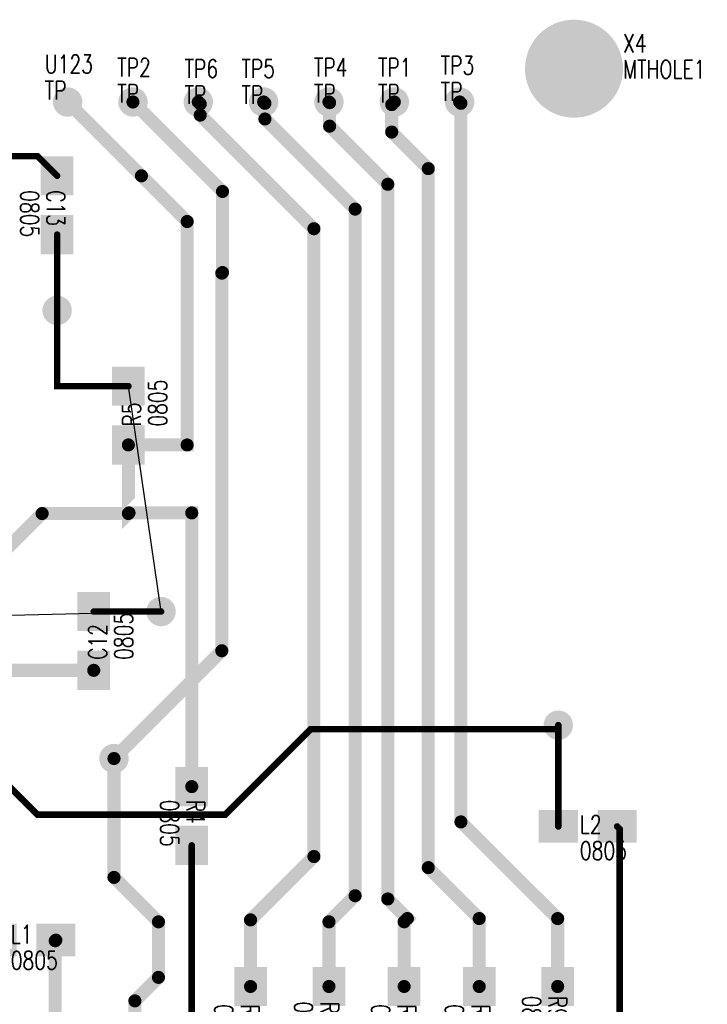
# Model space of a CAD drawing. Extents: x 22 to 3079, y -510 to 5425.
# Tile 15 of 15: x 2027 to 3079, y 3918 to 5425. Entities that reach past the tile are written whole.
import ezdxf

# ---------------------------------------------------------------- set-up
doc = ezdxf.new("R2010")
doc.units = 0
for name, pattern in [('TRACK100', [2, 1, 1]), ('TRACK101', [2, 1, 1]), ('TRACK103', [2, 1, 1]), ('TRACK104', [2, 1, 1]), ('TRACK105', [2, 1, 1]), ('TRACK106', [2, 1, 1]), ('TRACK127', [2, 1, 1]), ('TRACK151', [2, 1, 1]), ('TRACK154', [2, 1, 1]), ('TRACK188', [2, 1, 1]), ('TRACK248', [2, 1, 1]), ('TRACK278', [2, 1, 1]), ('TRACK355', [2, 1, 1]), ('TRACK356', [2, 1, 1]), ('TRACK358', [2, 1, 1]), ('TRACK44', [2, 1, 1]), ('TRACK47', [2, 1, 1]), ('TRACK73', [2, 1, 1])]:
    doc.linetypes.add(name, pattern=pattern)
for name, color, linetype in [('CONNECTION', 202, 'CONTINUOUS'), ('DRIL_PLTE_THRU', 12, 'CONTINUOUS'), ('PADS_BOTTOM04', 152, 'CONTINUOUS'), ('PADS_INNER', 1, 'CONTINUOUS'), ('PADS_TOP01', 1, 'CONTINUOUS'), ('PADS_XR25', 168, 'CONTINUOUS'), ('PART_NAME_TOP', 52, 'CONTINUOUS'), ('PART_TOP', 132, 'CONTINUOUS'), ('REFDES', 132, 'CONTINUOUS'), ('TRACK01', 1, 'CONTINUOUS'), ('TRACK03', 5, 'CONTINUOUS'), ('VIA', 1, 'CONTINUOUS')]:
    doc.layers.add(name, color=color, linetype=linetype)
doc.styles.add('W5', font='simplex', dxfattribs={"width": 0.75})

# ---------------------------------------------------------------- blocks, each defined once
blk = doc.blocks.new('PADS_BLOCK_UNUSED2')
at = {"layer": 'DRIL_PLTE_THRU', "const_width": 1.5}
blk.add_lwpolyline([(0, -0.8, 1), (0, 0.8, 1)], format="xyb", close=True, dxfattribs=at)
at = {"layer": 'PADS_BOTTOM04'}
blk.add_lwpolyline([(0, 0, 1), (0, 0, 1)], format="xyb", close=True, dxfattribs=at)
at = {"layer": 'PADS_INNER'}
blk.add_lwpolyline([(0, 0, 1), (0, 0, 1)], format="xyb", close=True, dxfattribs=at)
at = {"layer": 'PADS_TOP01', "const_width": 50}
blk.add_lwpolyline([(-30, 0), (30, 0)], dxfattribs=at)
blk = doc.blocks.new('SYM_BLOCK_UNUSED1')
for p in [(-45, 0), (45, 0)]:
    blk.add_blockref('PADS_BLOCK_UNUSED2', p)
blk = doc.blocks.new('PART_TOP1')
blk.add_blockref('SYM_BLOCK_UNUSED1', (0, 0))
at = {"layer": 'PART_NAME_TOP', "style": 'W5', "width": 0.75}
blk.add_text('0805', height=28, dxfattribs=at).set_placement((-24, -45))
at = {"layer": 'REFDES', "style": 'W5', "width": 0.75}
blk.add_text('L1', height=28, dxfattribs=at).set_placement((-24, -5))
blk = doc.blocks.new('PART_TOP4')
blk.add_blockref('SYM_BLOCK_UNUSED1', (0, 0))
at = {"layer": 'PART_NAME_TOP', "style": 'W5', "width": 0.75}
blk.add_text('0805', height=28, dxfattribs=at).set_placement((-12, -51))
at = {"layer": 'REFDES', "style": 'W5', "width": 0.75}
blk.add_text('L2', height=28, dxfattribs=at).set_placement((-12, -11))
blk = doc.blocks.new('PART_TOP6')
blk.add_blockref('SYM_BLOCK_UNUSED1', (0, 0))
at = {"layer": 'PART_NAME_TOP', "style": 'W5', "width": 0.75}
blk.add_text('0805', height=28, dxfattribs=at).set_placement((-22, -53))
at = {"layer": 'REFDES', "style": 'W5', "width": 0.75}
blk.add_text('R3', height=28, dxfattribs=at).set_placement((-22, -13))
blk = doc.blocks.new('PART_TOP9')
blk.add_blockref('SYM_BLOCK_UNUSED1', (0, 0))
at = {"layer": 'PART_NAME_TOP', "style": 'W5', "width": 0.75}
blk.add_text('0805', height=28, dxfattribs=at).set_placement((-25, -48))
at = {"layer": 'REFDES', "style": 'W5', "width": 0.75}
blk.add_text('R4', height=28, dxfattribs=at).set_placement((-25, -8))
blk = doc.blocks.new('PART_TOP11')
blk.add_blockref('SYM_BLOCK_UNUSED1', (0, 0))
at = {"layer": 'PART_NAME_TOP', "style": 'W5', "width": 0.75}
blk.add_text('0805', height=28, dxfattribs=at).set_placement((-17, -59))
at = {"layer": 'REFDES', "style": 'W5', "width": 0.75}
blk.add_text('R5', height=28, dxfattribs=at).set_placement((-17, -19))
blk = doc.blocks.new('PART_TOP13')
blk.add_blockref('SYM_BLOCK_UNUSED1', (0, 0))
at = {"layer": 'PART_NAME_TOP', "style": 'W5', "width": 0.75}
blk.add_text('0805', height=28, dxfattribs=at).set_placement((-18, -55))
at = {"layer": 'REFDES', "style": 'W5', "width": 0.75}
blk.add_text('R6', height=28, dxfattribs=at).set_placement((-18, -15))
blk = doc.blocks.new('PART_TOP14')
blk.add_blockref('SYM_BLOCK_UNUSED1', (0, 0))
at = {"layer": 'PART_NAME_TOP', "style": 'W5', "width": 0.75}
blk.add_text('0805', height=28, dxfattribs=at).set_placement((-18, -50))
at = {"layer": 'REFDES', "style": 'W5', "width": 0.75}
blk.add_text('R7', height=28, dxfattribs=at).set_placement((-18, -10))
blk = doc.blocks.new('PART_TOP16')
blk.add_blockref('SYM_BLOCK_UNUSED1', (0, 0))
at = {"layer": 'PART_NAME_TOP', "style": 'W5', "width": 0.75}
blk.add_text('0805', height=28, dxfattribs=at).set_placement((-18, -52))
at = {"layer": 'REFDES', "style": 'W5', "width": 0.75}
blk.add_text('R8', height=28, dxfattribs=at).set_placement((-18, -12))
blk = doc.blocks.new('PART_TOP18')
blk.add_blockref('SYM_BLOCK_UNUSED1', (0, 0))
at = {"layer": 'PART_NAME_TOP', "style": 'W5', "width": 0.75}
blk.add_text('0805', height=28, dxfattribs=at).set_placement((-31, -54))
at = {"layer": 'REFDES', "style": 'W5', "width": 0.75}
blk.add_text('R9', height=28, dxfattribs=at).set_placement((-31, -14))
blk = doc.blocks.new('PART_TOP25')
blk.add_blockref('SYM_BLOCK_UNUSED1', (0, 0))
at = {"layer": 'PART_NAME_TOP', "style": 'W5', "width": 0.75}
blk.add_text('0805', height=28, dxfattribs=at).set_placement((-29, -60))
at = {"layer": 'REFDES', "style": 'W5', "width": 0.75}
blk.add_text('C12', height=28, dxfattribs=at).set_placement((-29, -20))
blk = doc.blocks.new('PART_TOP27')
blk.add_blockref('SYM_BLOCK_UNUSED1', (0, 0))
at = {"layer": 'PART_NAME_TOP', "style": 'W5', "width": 0.75}
blk.add_text('0805', height=28, dxfattribs=at).set_placement((-23, -56))
at = {"layer": 'REFDES', "style": 'W5', "width": 0.75}
blk.add_text('C13', height=28, dxfattribs=at).set_placement((-23, -16))
blk = doc.blocks.new('PADS_BLOCK_UNUSED19')
at = {"layer": 'DRIL_PLTE_THRU', "const_width": 15.5}
blk.add_lwpolyline([(0, -7.75, 1), (0, 7.75, 1)], format="xyb", close=True, dxfattribs=at)
at = {"layer": 'PADS_BOTTOM04', "const_width": 22.5}
blk.add_lwpolyline([(0, -11.25, 1), (0, 11.25, 1)], format="xyb", close=True, dxfattribs=at)
at = {"layer": 'PADS_INNER', "const_width": 22.5}
blk.add_lwpolyline([(0, -11.25, 1), (0, 11.25, 1)], format="xyb", close=True, dxfattribs=at)
at = {"layer": 'PADS_TOP01', "const_width": 22.5}
blk.add_lwpolyline([(0, -11.25, 1), (0, 11.25, 1)], format="xyb", close=True, dxfattribs=at)
at = {"layer": 'PADS_XR25', "const_width": 22.5}
blk.add_lwpolyline([(0, -11.25, 1), (0, 11.25, 1)], format="xyb", close=True, dxfattribs=at)
blk = doc.blocks.new('SYM_BLOCK_UNUSED6')
blk.add_blockref('PADS_BLOCK_UNUSED19', (0, -1))
blk = doc.blocks.new('PART_TOP56')
blk.add_blockref('SYM_BLOCK_UNUSED6', (0, 0))
at = {"layer": 'PART_NAME_TOP', "style": 'W5', "width": 0.75}
blk.add_text('TP', height=28, dxfattribs=at).set_placement((-25, -2))
at = {"layer": 'REFDES', "style": 'W5', "width": 0.75}
blk.add_text('TP1', height=28, dxfattribs=at).set_placement((-25, 38))
blk = doc.blocks.new('PART_TOP57')
blk.add_blockref('SYM_BLOCK_UNUSED6', (0, 0))
at = {"layer": 'PART_NAME_TOP', "style": 'W5', "width": 0.75}
blk.add_text('TP', height=28, dxfattribs=at).set_placement((-24, -2))
at = {"layer": 'REFDES', "style": 'W5', "width": 0.75}
blk.add_text('TP2', height=28, dxfattribs=at).set_placement((-24, 38))
blk = doc.blocks.new('PART_TOP58')
blk.add_blockref('SYM_BLOCK_UNUSED6', (0, 0))
at = {"layer": 'PART_NAME_TOP', "style": 'W5', "width": 0.75}
blk.add_text('TP', height=28, dxfattribs=at).set_placement((-29, 1))
at = {"layer": 'REFDES', "style": 'W5', "width": 0.75}
blk.add_text('TP3', height=28, dxfattribs=at).set_placement((-29, 41))
blk = doc.blocks.new('PART_TOP59')
blk.add_blockref('SYM_BLOCK_UNUSED6', (0, 0))
at = {"layer": 'PART_NAME_TOP', "style": 'W5', "width": 0.75}
blk.add_text('TP', height=28, dxfattribs=at).set_placement((-23, -2))
at = {"layer": 'REFDES', "style": 'W5', "width": 0.75}
blk.add_text('TP4', height=28, dxfattribs=at).set_placement((-23, 38))
blk = doc.blocks.new('PART_TOP60')
blk.add_blockref('SYM_BLOCK_UNUSED6', (0, 0))
at = {"layer": 'PART_NAME_TOP', "style": 'W5', "width": 0.75}
blk.add_text('TP', height=28, dxfattribs=at).set_placement((-34, -4))
at = {"layer": 'REFDES', "style": 'W5', "width": 0.75}
blk.add_text('TP5', height=28, dxfattribs=at).set_placement((-34, 36))
blk = doc.blocks.new('PART_TOP61')
blk.add_blockref('SYM_BLOCK_UNUSED6', (0, 0))
at = {"layer": 'PART_NAME_TOP', "style": 'W5', "width": 0.75}
blk.add_text('TP', height=28, dxfattribs=at).set_placement((-21, -4))
at = {"layer": 'REFDES', "style": 'W5', "width": 0.75}
blk.add_text('TP6', height=28, dxfattribs=at).set_placement((-21, 36))
blk = doc.blocks.new('PART_TOP194')
blk.add_blockref('SYM_BLOCK_UNUSED6', (0, 0))
at = {"layer": 'PART_NAME_TOP', "style": 'W5', "width": 0.75}
blk.add_text('TP', height=28, dxfattribs=at).set_placement((-35, 3))
at = {"layer": 'REFDES', "style": 'W5', "width": 0.75}
blk.add_text('U123', height=28, dxfattribs=at).set_placement((-35, 43))
blk = doc.blocks.new('PADS_BLOCK_UNUSED22')
at = {"layer": 'DRIL_PLTE_THRU', "const_width": 64}
blk.add_lwpolyline([(0, -32, 1), (0, 32, 1)], format="xyb", close=True, dxfattribs=at)
at = {"layer": 'PADS_BOTTOM04', "const_width": 50}
blk.add_lwpolyline([(0, -25, 1), (0, 25, 1)], format="xyb", close=True, dxfattribs=at)
at = {"layer": 'PADS_INNER', "const_width": 50}
blk.add_lwpolyline([(0, -25, 1), (0, 25, 1)], format="xyb", close=True, dxfattribs=at)
at = {"layer": 'PADS_TOP01', "const_width": 62.5}
blk.add_lwpolyline([(0, -31.25, 1), (0, 31.25, 1)], format="xyb", close=True, dxfattribs=at)
at = {"layer": 'PADS_XR25', "const_width": 75}
blk.add_lwpolyline([(0, -37.5, 1), (0, 37.5, 1)], format="xyb", close=True, dxfattribs=at)
blk = doc.blocks.new('SYM_BLOCK_UNUSED15')
blk.add_blockref('PADS_BLOCK_UNUSED22', (0, 0))
blk = doc.blocks.new('PART_TOP222')
blk.add_blockref('SYM_BLOCK_UNUSED15', (0, 0))
at = {"layer": 'PART_NAME_TOP', "style": 'W5', "width": 0.75}
blk.add_text('MTHOLE1', height=28, dxfattribs=at).set_placement((75, -15))
at = {"layer": 'REFDES', "style": 'W5', "width": 0.75}
blk.add_text('X4', height=28, dxfattribs=at).set_placement((75, 25))
blk = doc.blocks.new('CORNER_20')
at = {"const_width": 10}
blk.add_lwpolyline([(0, -5, 1), (0, 5, 1)], format="xyb", close=True, dxfattribs=at)
blk = doc.blocks.new('CORNER_10')
at = {"const_width": 5}
blk.add_lwpolyline([(0, -2.5, 1), (0, 2.5, 1)], format="xyb", close=True, dxfattribs=at)
blk = doc.blocks.new('PADS_BLOCK_UNUSED20')
at = {"layer": 'DRIL_PLTE_THRU', "const_width": 15.5}
blk.add_lwpolyline([(0, -7.75, 1), (0, 7.75, 1)], format="xyb", close=True, dxfattribs=at)
at = {"layer": 'PADS_BOTTOM04', "const_width": 22.5}
blk.add_lwpolyline([(0, -11.25, 1), (0, 11.25, 1)], format="xyb", close=True, dxfattribs=at)
at = {"layer": 'PADS_INNER', "const_width": 22.5}
blk.add_lwpolyline([(0, -11.25, 1), (0, 11.25, 1)], format="xyb", close=True, dxfattribs=at)
at = {"layer": 'PADS_TOP01', "const_width": 22.5}
blk.add_lwpolyline([(0, -11.25, 1), (0, 11.25, 1)], format="xyb", close=True, dxfattribs=at)
blk = doc.blocks.new('VIA0')
blk.add_blockref('PADS_BLOCK_UNUSED20', (0, 0))

msp = doc.modelspace()

# ---------------------------------------------------------------- linework, layer by layer
at = {"layer": 'CONNECTION', "linetype": 'TRACK151'}
msp.add_line((2243, 4519), (2193, 4864), dxfattribs=at)
at = {"layer": 'CONNECTION', "linetype": 'TRACK154'}
msp.add_line((1645.5, 4504), (2243, 4519), dxfattribs=at)
at = {"layer": 'TRACK01', "linetype": 'TRACK248', "const_width": 20}
msp.add_lwpolyline([(2193, 4774), (2283, 4774), (2283, 5037), (2283, 5116), (2213, 5186), (2100, 5299)], dxfattribs=at)
at = {"layer": 'TRACK01', "linetype": 'TRACK106', "const_width": 20}
msp.add_lwpolyline([(2300, 5299), (2303, 5296), (2303, 5279), (2477, 5105), (2477, 4144), (2380, 4047), (2380, 3945)], dxfattribs=at)
at = {"layer": 'TRACK01', "linetype": 'TRACK105', "const_width": 20}
msp.add_lwpolyline([(2400, 5299), (2402, 5297), (2402, 5273), (2540, 5135), (2540, 4084), (2500, 4044), (2500, 3945)], dxfattribs=at)
at = {"layer": 'TRACK01', "linetype": 'TRACK104', "const_width": 20}
msp.add_lwpolyline([(2615, 3945), (2615, 4044), (2620, 4049), (2590, 4079), (2590, 5173), (2501, 5262), (2501, 5298), (2500, 5299)], dxfattribs=at)
at = {"layer": 'TRACK01', "linetype": 'TRACK100', "const_width": 20}
msp.add_lwpolyline([(2600, 5299), (2596, 5295), (2596, 5253), (2652, 5197), (2652, 4127), (2730, 4049), (2730, 3945)], dxfattribs=at)
at = {"layer": 'TRACK01', "linetype": 'TRACK103', "const_width": 20}
msp.add_lwpolyline([(2850, 3945), (2850, 4049), (2702, 4197), (2702, 5297), (2700, 5299)], dxfattribs=at)
at = {"layer": 'TRACK01', "linetype": 'TRACK278', "const_width": 10}
msp.add_lwpolyline([(1921, 5216), (2054, 5216), (2084, 5186)], dxfattribs=at)
at = {"layer": 'TRACK01', "linetype": 'TRACK188', "const_width": 10}
for points in [[(2084, 4980), (2084, 5096)], [(2193, 4864), (2084, 4864), (2084, 4980)]]:
    msp.add_lwpolyline(points, dxfattribs=at)
at = {"layer": 'TRACK01', "linetype": 'TRACK356', "const_width": 20}
msp.add_lwpolyline([(2290, 4251), (2290, 4670), (2194, 4670), (2193, 4669), (2193, 4774)], dxfattribs=at)
at = {"layer": 'TRACK01', "linetype": 'TRACK44', "const_width": 20}
msp.add_lwpolyline([(1645.5, 4604), (1646.5, 4605), (1708, 4605), (1789, 4524), (1914, 4524), (1915, 4523), (2061, 4669), (2193, 4669), (2194, 4670), (2290, 4670), (2290, 4251)], dxfattribs=at)
at = {"layer": 'TRACK01', "linetype": 'TRACK151', "const_width": 10}
msp.add_lwpolyline([(2140, 4519), (2243, 4519)], dxfattribs=at)
at = {"layer": 'TRACK01', "linetype": 'TRACK154', "const_width": 10}
msp.add_lwpolyline([(2243, 4519), (2140, 4519)], dxfattribs=at)
at = {"layer": 'TRACK01', "linetype": 'TRACK47', "const_width": 20}
msp.add_lwpolyline([(1913, 4429), (2140, 4429)], dxfattribs=at)
at = {"layer": 'TRACK01', "linetype": 'TRACK358', "const_width": 10}
msp.add_lwpolyline([(2851, 4345), (2851, 4190)], dxfattribs=at)
at = {"layer": 'TRACK01', "linetype": 'TRACK101', "const_width": 20}
msp.add_lwpolyline([(2171, 4294), (2171, 4112), (2239, 4044), (2239, 3959), (2203, 3923), (2203, 3836)], dxfattribs=at)
at = {"layer": 'TRACK01', "linetype": 'TRACK127', "const_width": 10}
msp.add_lwpolyline([(2375, 797.5), (2546, 799), (2645, 799), (2820, 974), (2820, 1820), (2740, 1900), (2740, 2720), (2700, 2760), (2700, 2950), (2945, 3195), (2945, 3500), (2945, 4186), (2941, 4190)], dxfattribs=at)
at = {"layer": 'TRACK01', "linetype": 'TRACK73', "const_width": 10}
msp.add_lwpolyline([(2364, 3696), (2364, 3727), (2290, 3801), (2290, 4161)], dxfattribs=at)
at = {"layer": 'TRACK01', "linetype": 'TRACK355', "const_width": 20}
msp.add_lwpolyline([(2564, 3320), (2564, 3466.2), (2520.2, 3510), (2234, 3510), (2081, 3663), (2081, 4015), (2082, 4016)], dxfattribs=at)
at = {"layer": 'TRACK03', "linetype": 'TRACK101', "const_width": 20}
msp.add_lwpolyline([(2200, 5299), (2337, 5162), (2337, 5038), (2336, 5037), (2336, 4459), (2171, 4294)], dxfattribs=at)
at = {"layer": 'TRACK03', "linetype": 'TRACK358', "const_width": 10}
msp.add_lwpolyline([(1910, 4339), (1923, 4339), (2054, 4208), (2341, 4208), (2472, 4339), (2851, 4339), (2851, 4345)], dxfattribs=at)

# ---------------------------------------------------------------- block references
at = {"layer": 'PART_TOP'}
for name, p in [('PART_TOP222', (2875, 5350)), ('PART_TOP194', (2100, 5300)), ('PART_TOP57', (2200, 5300)), ('PART_TOP59', (2500, 5300)), ('PART_TOP56', (2600, 5300)), ('PART_TOP58', (2700, 5300)), ('PART_TOP61', (2300, 5300)), ('PART_TOP60', (2400, 5300)), ('PART_TOP4', (2896, 4190)), ('PART_TOP1', (2037, 4016))]:
    msp.add_blockref(name, p, dxfattribs=at)
for name, p, rotation in [('PART_TOP27', (2084, 5141), 270), ('PART_TOP11', (2193, 4819), 90), ('PART_TOP25', (2140, 4474), 90), ('PART_TOP9', (2290, 4206), 270), ('PART_TOP13', (2380, 3900), 270), ('PART_TOP6', (2500, 3900), 270), ('PART_TOP14', (2615, 3900), 270), ('PART_TOP16', (2730, 3900), 270), ('PART_TOP18', (2850, 3900), 270)]:
    msp.add_blockref(name, p, dxfattribs=dict(at, rotation=rotation))
at = {"layer": 'TRACK01'}
for name, p in [('CORNER_20', (2300, 5299)), ('CORNER_20', (2303, 5296)), ('CORNER_20', (2400, 5299)), ('CORNER_20', (2402, 5297)), ('CORNER_20', (2500, 5299)), ('CORNER_20', (2501, 5298)), ('CORNER_20', (2600, 5299)), ('CORNER_20', (2700, 5299)), ('CORNER_20', (2702, 5297)), ('CORNER_20', (2596, 5295)), ('CORNER_20', (2303, 5279)), ('CORNER_20', (2402, 5273)), ('CORNER_20', (2501, 5262)), ('CORNER_20', (2596, 5253)), ('CORNER_10', (2054, 5216)), ('CORNER_20', (2652, 5197)), ('CORNER_10', (2084, 5186)), ('CORNER_20', (2213, 5186)), ('CORNER_20', (2590, 5173)), ('CORNER_20', (2540, 5135)), ('CORNER_20', (2283, 5116)), ('CORNER_20', (2477, 5105)), ('CORNER_10', (2084, 5096)), ('CORNER_10', (2084, 4980)), ('CORNER_10', (2084, 4980)), ('CORNER_10', (2084, 4864)), ('CORNER_10', (2193, 4864)), ('CORNER_20', (2193, 4774)), ('CORNER_20', (2193, 4774)), ('CORNER_20', (2283, 4774)), ('CORNER_20', (2061, 4669)), ('CORNER_20', (2193, 4669)), ('CORNER_20', (2193, 4669)), ('CORNER_20', (2194, 4670)), ('CORNER_20', (2194, 4670)), ('CORNER_20', (2290, 4670)), ('CORNER_20', (2290, 4670)), ('CORNER_10', (2140, 4519)), ('CORNER_10', (2140, 4519)), ('CORNER_10', (2243, 4519)), ('CORNER_10', (2243, 4519)), ('CORNER_20', (2140, 4429)), ('CORNER_10', (2851, 4345)), ('CORNER_20', (2171, 4294)), ('CORNER_20', (2290, 4251)), ('CORNER_20', (2290, 4251)), ('CORNER_20', (2702, 4197)), ('CORNER_10', (2851, 4190)), ('CORNER_10', (2941, 4190)), ('CORNER_10', (2945, 4186)), ('CORNER_10', (2290, 4161)), ('CORNER_20', (2477, 4144)), ('CORNER_20', (2652, 4127)), ('CORNER_20', (2171, 4112)), ('CORNER_20', (2540, 4084)), ('CORNER_20', (2590, 4079)), ('CORNER_20', (2380, 4047)), ('CORNER_20', (2620, 4049)), ('CORNER_20', (2730, 4049)), ('CORNER_20', (2850, 4049)), ('CORNER_20', (2239, 4044)), ('CORNER_20', (2500, 4044)), ('CORNER_20', (2615, 4044)), ('CORNER_20', (2081, 4015)), ('CORNER_20', (2082, 4016)), ('CORNER_20', (2239, 3959)), ('CORNER_20', (2380, 3945)), ('CORNER_20', (2500, 3945)), ('CORNER_20', (2615, 3945)), ('CORNER_20', (2730, 3945)), ('CORNER_20', (2850, 3945)), ('CORNER_20', (2203, 3923))]:
    msp.add_blockref(name, p, dxfattribs=at)
at = {"layer": 'TRACK03'}
for name, p in [('CORNER_20', (2200, 5299)), ('CORNER_20', (2337, 5162)), ('CORNER_20', (2336, 5037)), ('CORNER_20', (2337, 5038)), ('CORNER_20', (2336, 4459)), ('CORNER_10', (2472, 4339)), ('CORNER_10', (2851, 4345)), ('CORNER_10', (2851, 4339)), ('CORNER_20', (2171, 4294)), ('CORNER_10', (2054, 4208)), ('CORNER_10', (2341, 4208))]:
    msp.add_blockref(name, p, dxfattribs=at)
at = {"layer": 'VIA', "linetype": 'TRACK188'}
msp.add_blockref('VIA0', (2084, 4980), dxfattribs=at)
at = {"layer": 'VIA', "linetype": 'TRACK151'}
msp.add_blockref('VIA0', (2243, 4519), dxfattribs=at)
at = {"layer": 'VIA', "linetype": 'TRACK154'}
msp.add_blockref('VIA0', (2243, 4519), dxfattribs=at)
at = {"layer": 'VIA', "linetype": 'TRACK358'}
msp.add_blockref('VIA0', (2851, 4345), dxfattribs=at)
at = {"layer": 'VIA', "linetype": 'TRACK101'}
msp.add_blockref('VIA0', (2171, 4294), dxfattribs=at)

doc.saveas('drawing.dxf')
